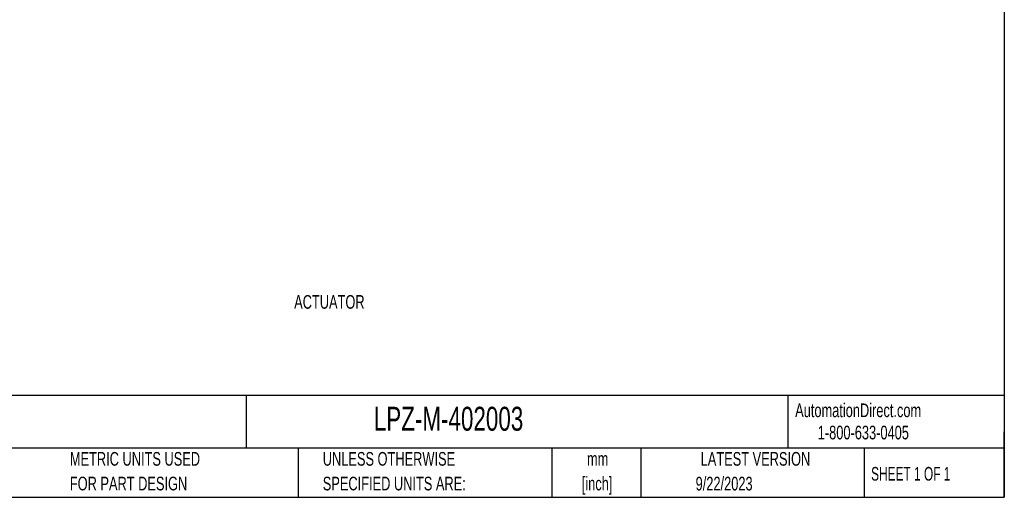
# Model space of a CAD drawing. Header units: millimetres. Extents: x 10 to 410, y 10 to 314.
# Tile 2 of 4: x 181 to 410, y 10 to 120. Entities that reach past the tile are written whole.
import ezdxf

# ---------------------------------------------------------------- set-up
doc = ezdxf.new("R2010")
doc.units = ezdxf.units.MM
doc.header["$LTSCALE"] = 1.5
doc.layers.add('TEXT', color=140, linetype='Continuous', lineweight=25)
doc.styles.add('SLDTEXTSTYLE0', font='TXT', dxfattribs={"width": 0.7})
doc.styles.add('SLDTEXTSTYLE1', font='TXT', dxfattribs={"width": 0.65})

msp = doc.modelspace()

# ---------------------------------------------------------------- linework, layer by layer
at = {"layer": 'TEXT'}
for p, q in [((409.575, 314.325), (409.575, 9.525)), ((409.575, 33.189), (9.525, 33.189)), ((233.638, 33.189), (233.638, 20.955)), ((359.363, 33.189), (359.363, 20.955)), ((409.575, 9.525), (409.575, 24.765)), ((409.575, 20.955), (9.525, 20.955)), ((245.67, 20.955), (245.67, 9.525)), ((304.536, 20.955), (304.536, 9.525)), ((325.218, 20.955), (325.218, 9.525)), ((377.023, 20.955), (377.023, 9.525)), ((9.525, 9.525), (409.575, 9.525))]:
    msp.add_line(p, q, dxfattribs=at)

# ---------------------------------------------------------------- texts
for s, insert, char_height, attachment_point, style in [('ACTUATOR', (252.949, 56.488), 3.175, 2, 'SLDTEXTSTYLE0'), ('IDEM Z-RANGE SAFETY SWITCH SET, NON-CONTACT MASTER CODED RFID, (2) OSSD SAFETY OUTPUT(S), (1) STATUS MONITORING OUTPUT(S), POLYESTER', (11.949, 29.918), 1.984375, 1, 'SLDTEXTSTYLE0'), ('LPZ-M-402003', (263.253, 30.547), 5.55625, 1, 'SLDTEXTSTYLE0'), ('AutomationDirect.com', (361.042, 31.315), 3.175, 1, 'SLDTEXTSTYLE0'), ('1-800-633-0405', (366.287, 26.156), 3.175, 1, 'SLDTEXTSTYLE0'), ('METRIC UNITS USED', (192.718, 20.046), 3.175, 1, 'SLDTEXTSTYLE0'), ('UNLESS OTHERWISE', (251.412, 20.046), 3.175, 1, 'SLDTEXTSTYLE0'), ('mm', (315.196, 20.042), 3.175, 2, 'SLDTEXTSTYLE0'), ('LATEST VERSION', (351.828, 20.046), 3.175, 2, 'SLDTEXTSTYLE0'), ('SHEET 1 OF 1', (378.662, 16.577), 3.175, 1, 'SLDTEXTSTYLE1'), ('FOR PART DESIGN', (192.718, 14.313), 3.175, 1, 'SLDTEXTSTYLE0'), ('SPECIFIED UNITS ARE:', (251.412, 14.313), 3.175, 1, 'SLDTEXTSTYLE0'), ('[inch]', (315.07, 14.309), 3.175, 2, 'SLDTEXTSTYLE0'), ('9/22/2023', (344.552, 14.291), 3.175, 2, 'SLDTEXTSTYLE0')]:
    msp.add_mtext(s, dxfattribs=dict(at, insert=insert, char_height=char_height, attachment_point=attachment_point, style=style))

doc.saveas('drawing.dxf')
